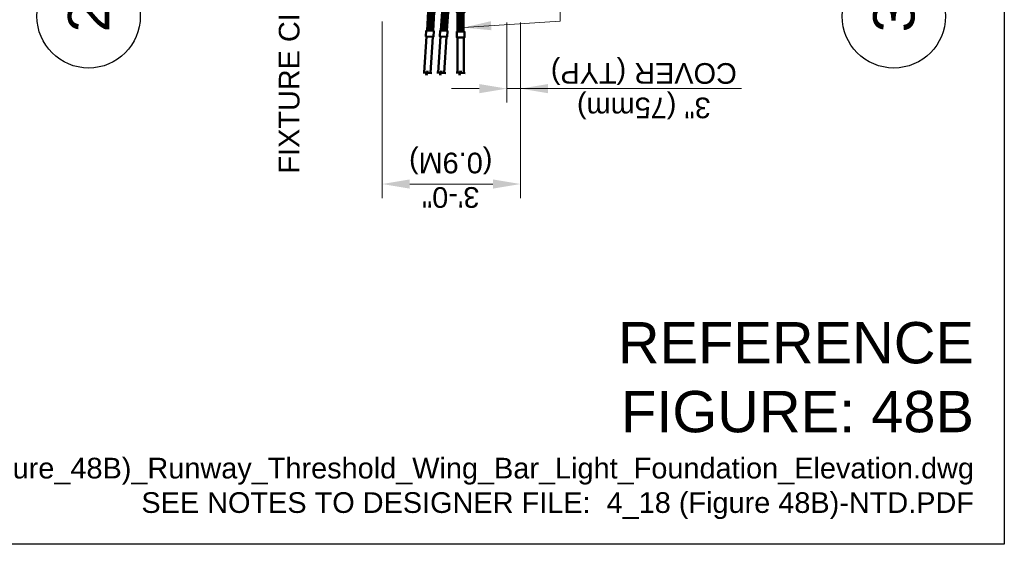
# Model space of a CAD drawing. Header units: inches. Extents: x 0 to 21.3, y 0 to 11.
# Tile 3 of 7: x 4 to 8.5, y 0 to 2.4. Entities that reach past the tile are written whole.
import ezdxf
from ezdxf.enums import TextEntityAlignment as Align

# ---------------------------------------------------------------- set-up
doc = ezdxf.new("R2010")
doc.units = ezdxf.units.IN
doc.header["$LTSCALE"] = 0.5
doc.header["$MEASUREMENT"] = 0
doc.layers.get('0').update_dxf_attribs({"linetype": 'CONTINUOUS', "lineweight": 35})
doc.layers.add('E-AFLD-CIRC-SERS', color=203, linetype='CONTINUOUS', lineweight=50)
doc.layers.add('G-ANNO-RDME', color=5, linetype='CONTINUOUS', lineweight=18)
for name, color, linetype in [('G-ANNO-DIMS', 7, 'CONTINUOUS'), ('G-ANNO-TEXT', 7, 'CONTINUOUS'), ('G-ANNO-TEXT @ 1', 7, 'CONTINUOUS'), ('G-ANNO-TTLB', 7, 'CONTINUOUS')]:
    doc.layers.add(name, color=color, linetype=linetype)
doc.styles.add('00-E-TITLE-1_1', font='arial.ttf', dxfattribs={"height": 0.1875})
doc.styles.add('01-E-BLDG-1_1', font='arial.ttf', dxfattribs={"height": 0.09375})
doc.styles.add('Arial', font='arial.ttf')
doc.dimstyles.new('01-E-BLDG-1_1', dxfattribs={"dimtxt": 0.09375, "dimasz": 0.125, "dimexe": 0.0625, "dimexo": 0.0625, "dimgap": 0.0625, "dimtad": 1, "dimdec": 4, "dimzin": 3, "dimdsep": 46, "dimlunit": 4, "dimtxsty": '01-E-BLDG-1_1', "dimcen": 0.0625, "dimclrd": 1, "dimclre": 1, "dimclrt": 256, "dimazin": 0, "dimtfac": 1, "dimtdec": 4, "dimtmove": 1, "dimatfit": 3, "dimfxl": 1, "dimfrac": 2, "dimtolj": 1, "dimtzin": 3, "dimlwd": 0, "dimlwe": 0, "dimarcsym": 0})

# ---------------------------------------------------------------- blocks, each defined once
blk = doc.blocks.new('*U8')
at = {"color": 0, "linetype": 'Continuous', "lineweight": 30}
blk.add_line((0.2344, 0), (4.3659, 0), dxfattribs=at)
blk.add_circle((0, 0), 0.2344, dxfattribs=at)
at = {"color": 0, "style": 'Arial', "flags": 4}
blk.add_attdef('TITLE', text='', height=0.1875, dxfattribs=at).set_placement((0.4134, -0.0043), align=Align.BOTTOM_LEFT)
blk.add_attdef('ID', text='', height=0.1875, dxfattribs=at).set_placement((0, 0), align=Align.MIDDLE_CENTER)
blk.add_attdef('SCALE', text='', height=0.0703, dxfattribs=at).set_placement((0.4167, -0.079), align=Align.TOP_LEFT)
blk = doc.blocks.new('A$C6BA73814')
blk.add_lwpolyline([(0.279, 0.346), (0, 0.346), (0, 0), (0.279, 0)], close=True)
blk = doc.blocks.new('A$C1A6E679F')
h = blk.add_hatch()
h.set_pattern_fill('LINE', color=256, scale=0.5, angle=90, style=0)
h.set_pattern_definition([(90, (-3.65, -15.72031), (-0.0625, 4e-18), [])])
h.paths.add_polyline_path([(1.157, 0.312), (0.282, 0.312), (0.282, 0.033), (1.157, 0.033)])
for points in [[(1.157, 0.312), (0.282, 0.312), (0.282, 0.033), (1.157, 0.033)], [(1.436, 0.346), (1.157, 0.346), (1.157, 0), (1.436, 0)]]:
    blk.add_lwpolyline(points, close=True)
blk.add_blockref('A$C6BA73814', (0, 0.001))
blk = doc.blocks.new('A$C37CC2015')
at = {"xscale": 0.3240000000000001, "yscale": 0.3240000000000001, "zscale": 0.3240000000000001}
blk.add_blockref('A$C1A6E679F', (0, 0), dxfattribs=at)
blk = doc.blocks.new('*U12')
at = {"color": 0, "linetype": 'Continuous', "lineweight": 30}
blk.add_line((0.2344, 0), (3.6398, 0), dxfattribs=at)
blk.add_circle((0, 0), 0.2344, dxfattribs=at)
at = {"color": 0, "style": 'Arial', "flags": 4}
blk.add_attdef('TITLE', text='', height=0.1875, dxfattribs=at).set_placement((0.4134, -0.0043), align=Align.BOTTOM_LEFT)
blk.add_attdef('ID', text='', height=0.1875, dxfattribs=at).set_placement((0, 0), align=Align.MIDDLE_CENTER)
blk.add_attdef('SCALE', text='', height=0.0703, dxfattribs=at).set_placement((0.4167, -0.079), align=Align.TOP_LEFT)

msp = doc.modelspace()

# ---------------------------------------------------------------- linework, layer by layer
at = {"layer": 'E-AFLD-CIRC-SERS'}
for p, q in [((5.8798, 2.30334), (5.86909, 2.14011)), ((5.90751, 2.30152), (5.8968, 2.1383)), ((5.94231, 2.30334), (5.93159, 2.14011)), ((5.97002, 2.30152), (5.95931, 2.1383)), ((6.01993, 2.29854), (6.01993, 2.14011)), ((6.04771, 2.29855), (6.04771, 2.13829)), ((5.8784, 2.12798), (5.88299, 2.14816)), ((5.88299, 2.14816), (5.88567, 2.13903)), ((5.94091, 2.12798), (5.9455, 2.14816)), ((5.9455, 2.14816), (5.94817, 2.13903)), ((6.02925, 2.12798), (6.03384, 2.14816)), ((6.03384, 2.14816), (6.03651, 2.13903)), ((5.86355, 2.14048), (5.8763, 2.13964)), ((5.8763, 2.13964), (5.8784, 2.12798)), ((5.88567, 2.13903), (5.90368, 2.13784)), ((5.92605, 2.14048), (5.93881, 2.13964)), ((5.93881, 2.13964), (5.94091, 2.12798)), ((5.94817, 2.13903), (5.96619, 2.13784)), ((6.01439, 2.14048), (6.02715, 2.13964)), ((6.02715, 2.13964), (6.02925, 2.12798)), ((6.03651, 2.13903), (6.05453, 2.13784))]:
    msp.add_line(p, q, dxfattribs=at)
at = {"layer": 'G-ANNO-DIMS', "color": 1, "lineweight": 0}
for p, q in [((5.67773, 2.37155), (5.67773, 1.57089)), ((6.24323, 2.36693), (6.24323, 2.00449)), ((6.30527, 2.36693), (6.30527, 1.57089)), ((6.30527, 2.22538), (6.30527, 2.00449)), ((6.11823, 2.06699), (5.99323, 2.06699)), ((6.24323, 2.06699), (6.30527, 2.06699)), ((6.24323, 2.06699), (6.30527, 2.06699)), ((7.30831, 2.06699), (6.30527, 2.06699)), ((6.43027, 2.06699), (6.55527, 2.06699)), ((5.80273, 1.63423), (6.18027, 1.63423))]:
    msp.add_line(p, q, dxfattribs=at)
at = {"layer": 'G-ANNO-DIMS', "color": 1}
for points in [[(6.11823, 2.08782), (6.11823, 2.04616), (6.24323, 2.06699)], [(6.43027, 2.08782), (6.43027, 2.04616), (6.30527, 2.06699)], [(5.80273, 1.6134), (5.80273, 1.65507), (5.67773, 1.63423)], [(6.18027, 1.6134), (6.18027, 1.65507), (6.30527, 1.63423)]]:
    msp.add_solid(points, dxfattribs=at)
at = {"layer": 'G-ANNO-TTLB'}
msp.add_lwpolyline([(0, 11), (8.5, 11), (8.5, 0), (0, 0)], close=True, dxfattribs=at)

# ---------------------------------------------------------------- block references
at = {"layer": 'E-AFLD-CIRC-SERS'}
for p, xscale, yscale, zscale, rotation in [((5.91039, 2.30134, 7135.49717), 0.3029717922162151, 0.3029717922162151, 0.3029717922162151, 86.24427964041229), ((5.9729, 2.30134, 7135.49717), 0.3029717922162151, 0.3029717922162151, 0.3029717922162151, 86.24427964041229), ((6.05084, 2.29855), 0.3029717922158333, 0.3029717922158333, 0.3029717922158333, 90.02075900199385)]:
    msp.add_blockref('A$C37CC2015', p, dxfattribs=dict(at, xscale=xscale, yscale=yscale, zscale=zscale, rotation=rotation))
at = {"layer": 'G-ANNO-TEXT @ 1'}
ref = msp.add_blockref('*U8', (4.34652, 2.39497), dxfattribs=dict(at, rotation=90))
ref.add_attrib('SCALE', 'SCALE: NTS', dxfattribs={"layer": '0', "color": 0, "height": 0.09375, "rotation": 90, "style": '01-E-BLDG-1_1'}).set_placement((4.4255, 2.81163), align=Align.TOP_LEFT)
ref.add_attrib('TITLE', 'ELEVATION VIEW (AIR FORCE)', dxfattribs={"layer": '0', "color": 0, "height": 0.1875, "rotation": 90, "style": 'Arial'}).set_placement((4.35085, 2.80835), align=Align.BOTTOM_LEFT)
ref.add_attrib('ID', '2', dxfattribs={"layer": '0', "color": 0, "height": 0.1875, "rotation": 90, "style": 'Arial'}).set_placement((4.34652, 2.39497), align=Align.MIDDLE_CENTER)
ref = msp.add_blockref('*U12', (7.9989, 2.39497), dxfattribs=dict(at, rotation=90))
ref.add_attrib('SCALE', 'SCALE: NTS', dxfattribs={"layer": '0', "color": 0, "height": 0.09375, "rotation": 90, "style": '01-E-BLDG-1_1'}).set_placement((8.07789, 2.81163), align=Align.TOP_LEFT)
ref.add_attrib('TITLE', 'ELEVATION VIEW (NAVY)', dxfattribs={"layer": '0', "color": 0, "height": 0.1875, "rotation": 90, "style": 'Arial'}).set_placement((8.00323, 2.80835), align=Align.BOTTOM_LEFT)
ref.add_attrib('ID', '3', dxfattribs={"layer": '0', "color": 0, "height": 0.1875, "rotation": 90, "style": 'Arial'}).set_placement((7.9989, 2.39497), align=Align.MIDDLE_CENTER)

# ---------------------------------------------------------------- texts
at = {"layer": 'G-ANNO-DIMS', "char_height": 0.09375, "attachment_point": 5, "rotation": 180, "style": '01-E-BLDG-1_1'}
for s, insert in [('\\A1;3" (75mm)\\PCOVER (TYP)', (6.86486, 2.07189)), ('\\A1;3\'-0"\\P(0.9M)', (5.98893, 1.66564))]:
    msp.add_mtext(s, dxfattribs=dict(at, insert=insert))
at = {"layer": 'G-ANNO-RDME', "attachment_point": 9, "rotation": 0}
for s, insert, char_height, width, style in [('REFERENCE FIGURE: 48B', (8.36242, 0.50548), 0.1875, 1.660137, '00-E-TITLE-1_1'), ('CAD FILE:  4_18_(Figure_48B)_Runway_Threshold_Wing_Bar_Light_Foundation_Elevation.dwg\\PSEE NOTES TO DESIGNER FILE:  4_18 (Figure 48B)-NTD.PDF', (8.36242, 0.11416), 0.09375, 5.7935852, '01-E-BLDG-1_1')]:
    msp.add_mtext(s, dxfattribs=dict(at, insert=insert, char_height=char_height, width=width, style=style))
at = {"layer": 'G-ANNO-TEXT', "insert": (5.20913, 1.68161), "char_height": 0.09375, "width": 2.1791924, "attachment_point": 1, "rotation": 90, "style": '01-E-BLDG-1_1'}
msp.add_mtext('FIXTURE CIRCUIT (TYP)', dxfattribs=at)

# ---------------------------------------------------------------- leaders
at = {"layer": 'G-ANNO-TEXT'}
msp.add_leader([(6.04755, 2.34407), (6.48479, 2.37313), (6.48479, 2.47384)], dimstyle='01-E-BLDG-1_1', dxfattribs=at)

doc.saveas('drawing.dxf')
